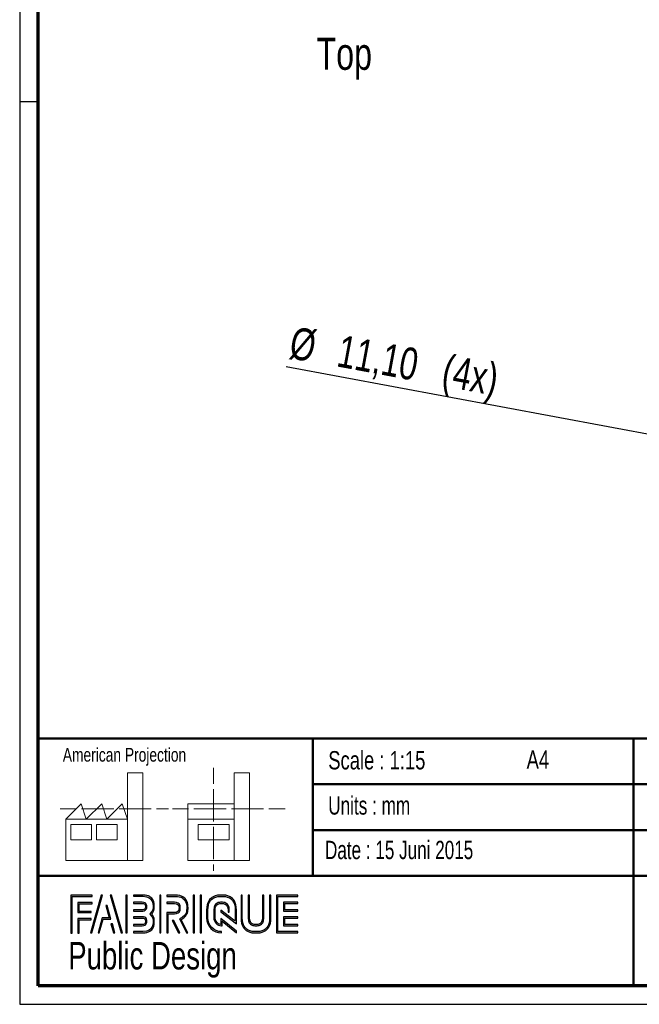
# Paper-space layout 'Portaal beams' of a CAD drawing. Header units: millimetres. Extents: x 7 to 291, y 7 to 204.
# Tile 1 of 4: x 7 to 74, y 7 to 114. Entities that reach past the tile are written whole.
import ezdxf

# ---------------------------------------------------------------- set-up
doc = ezdxf.new("R2010")
doc.units = ezdxf.units.MM
for name, color, linetype in [('LAYER1', 7, 'Continuous'), ('LAYER2', 7, 'Continuous'), ('LOGO', 7, 'Continuous')]:
    doc.layers.add(name, color=color, linetype=linetype)
doc.styles.add('SLDTEXTSTYLE0', font='TXT', dxfattribs={"width": 0.7})
doc.styles.add('SLDTEXTSTYLE1', font='TXT', dxfattribs={"width": 0.75})
doc.styles.add('SLDTEXTSTYLE2', font='TXT', dxfattribs={"width": 0.697368})
doc.dimstyles.new('SLDDIMSTYLE21', dxfattribs={"dimtxt": 3.5, "dimasz": 3.302, "dimexe": 0, "dimexo": 0.0625, "dimgap": 0.875, "dimtad": 1, "dimlfac": 15, "dimrnd": 1e-09, "dimzin": 12, "dimdsep": 46, "dimtxsty": 'SLDTEXTSTYLE1', "dimblk1": 'NONE', "dimsah": 1, "dimcen": 0, "dimadec": 0, "dimazin": 3, "dimtfac": 1, "dimtmove": 0, "dimatfit": 3, "dimldrblk": 'NONE', "dimfxl": 1, "dimfrac": 2, "dimtolj": 1, "dimtzin": 12, "dimarcsym": 0})

# ---------------------------------------------------------------- blocks, each defined once
blk = doc.blocks.new('_D_74')
at = {"layer": 'LOGO'}
for q in [(35.65, 76.32), (93.05, 65.66)]:
    blk.add_line((92.33, 65.79), q, dxfattribs=at)
blk.add_solid([(92.33, 65.79), (89.17, 66.9), (88.99, 65.9)], dxfattribs=at)
at = {"layer": 'LOGO', "char_height": 3.5, "attachment_point": 1, "rotation": 349.4784, "style": 'SLDTEXTSTYLE1'}
for s, insert in [('%%c', (36.47, 80.75)), ('11,10', (41.67, 79.84)), ('(4x)', (53.11, 77.71))]:
    blk.add_mtext(s, dxfattribs=dict(at, insert=insert))
blk = doc.blocks.new('_None')

psp = doc.layouts.new('Portaal beams')

# ---------------------------------------------------------------- hatches: boundary and pattern name
at = {"layer": 'LOGO'}
for points in [[(12.1555756, 14.5513424), (12.2937467, 14.5513424), (12.2937467, 18.5368671), (14.4917094, 18.5368671), (14.4917094, 18.6746008), (12.1555756, 18.6746008)], [(15.6215802, 18.6973757), (15.4786838, 18.6973757), (14.2989349, 14.5741174), (14.4414813, 14.5741174)], [(17.7833157, 14.5741174), (16.6032168, 18.6973757), (16.4562075, 18.6973757), (17.6384941, 14.5741174)], [(18.2845471, 14.5741174), (18.2845471, 18.6973757), (18.1462009, 18.6973757), (18.1462009, 14.5741174)], [(21.9879542, 14.5741174), (21.9879542, 18.6973757), (21.8496955, 18.6973757), (21.8496955, 14.5741174)], [(25.6356202, 14.5741174), (25.6356202, 18.6973757), (25.4976241, 18.6973757), (25.4976241, 14.5741174)], [(26.4201069, 14.5741174), (26.4201069, 18.6973757), (26.2821982, 18.6973757), (26.2821982, 14.5741174)], [(13.0548694, 16.9246661), (13.0548694, 17.7554432), (14.4917094, 17.7554432), (14.4917094, 17.8937018), (12.9167858, 17.8937018), (12.9167858, 16.7864075), (14.3556384, 16.7864075), (14.3556384, 16.9246661)], [(15.2568574, 14.5741174), (15.6686582, 16.0853371), (16.5031105, 16.0853371), (16.1080232, 17.5808058), (15.9604015, 17.5808058), (16.3240743, 16.2235957), (15.5629516, 16.2235957), (15.1165861, 14.5741174)], [(35.4978382, 17.0958504), (35.4978382, 17.7782181), (36.9288153, 17.7782181), (36.9288153, 17.9164768), (35.3592295, 17.9164768), (35.3592295, 16.9574167), (36.9288153, 16.9574167), (36.9288153, 17.0958504)], [(13.0548694, 14.5513424), (13.0548694, 16.0053335), (14.3556384, 16.0053335), (14.3556384, 16.1430671), (12.9167858, 16.1430671), (12.9167858, 14.5513424)], [(36.9288153, 15.3560664), (36.9288153, 15.4945), (35.4978382, 15.4945), (35.4978382, 16.1768678), (36.9288153, 16.1768678), (36.9288153, 16.3149514), (35.3592295, 16.3149514), (35.3592295, 15.3560664)], [(16.9549013, 14.5741174), (16.6817967, 15.5613542), (16.5340874, 15.5613542), (16.814805, 14.5741174)], [(24.036545, 14.5741174), (23.3779788, 15.9162765), (23.2241441, 15.9162765), (23.8827979, 14.5741174)]]:
    psp.add_hatch(color=256, dxfattribs=at).paths.add_polyline_path(points, flags=0)
h = psp.add_hatch(color=256, dxfattribs=at)
edge = h.paths.add_edge_path(flags=0)
edge.add_line((18.9971918, 14.5741174), (20.0042049, 14.5741174))
edge.add_spline(control_points=[(20.0042049, 14.5741174), (20.6983859, 14.5741174), (21.2627087, 15.1402778), (21.2627087, 15.8357714), (21.2627087, 16.1289148), (21.1482515, 16.4103324), (20.9457639, 16.6392468), (21.1482515, 16.8676361), (21.2627087, 17.1492287), (21.2627087, 17.4425471), (21.2627087, 18.1373406), (20.6983859, 18.7026261), (20.0042049, 18.7026261)], knot_values=[0, 0, 0, 0, 1, 2, 3, 4, 5, 6, 7, 8, 9, 10, 10, 10, 10], weights=[1, 1, 1, 1, 1, 1, 1, 1, 1, 1, 1, 1, 1], degree=3, periodic=0)
edge.add_line((20.0042049, 18.7026261), (18.9971918, 18.7026261))
edge.add_line((18.9971918, 18.7026261), (18.9971918, 18.5645424))
edge.add_line((18.9971918, 18.5645424), (20.0042049, 18.5645424))
edge.add_spline(control_points=[(20.0042049, 18.5645424), (20.6220811, 18.5645424), (21.1247126, 18.0612109), (21.1247126, 17.4425471), (21.1247126, 17.1653297), (21.012093, 16.8970379), (20.8080302, 16.6870248)], knot_values=[0, 0, 0, 0, 1, 2, 3, 4, 4, 4, 4], weights=[1, 1, 1, 1, 1, 1, 1], degree=3, periodic=0)
edge.add_line((20.8080302, 16.6870248), (20.7611273, 16.6392468))
edge.add_line((20.7611273, 16.6392468), (20.8080302, 16.5907687))
edge.add_spline(control_points=[(20.8080302, 16.5907687), (21.012093, 16.3809306), (21.1247126, 16.1126388), (21.1247126, 15.8357714), (21.1247126, 15.2162326), (20.6220811, 14.712376), (20.0042049, 14.712376)], knot_values=[0, 0, 0, 0, 1, 2, 3, 4, 4, 4, 4], weights=[1, 1, 1, 1, 1, 1, 1], degree=3, periodic=0)
edge.add_line((20.0042049, 14.712376), (18.9971918, 14.712376))
edge.add_line((18.9971918, 14.712376), (18.9971918, 14.5741174))
h = psp.add_hatch(color=256, dxfattribs=at)
edge = h.paths.add_edge_path(flags=0)
edge.add_line((24.7578527, 14.5741174), (24.9113373, 14.5741174))
edge.add_line((24.9113373, 14.5741174), (24.1867919, 16.0494598))
edge.add_spline(control_points=[(24.1867919, 16.0494598), (24.6425205, 16.292725), (24.938114, 16.7668298), (24.938114, 17.2873124), (24.938114, 18.0647111), (24.3066745, 18.6973757), (23.5306758, 18.6973757)], knot_values=[0, 0, 0, 0, 1, 2, 3, 4, 4, 4, 4], weights=[1, 1, 1, 1, 1, 1, 1], degree=3, periodic=0)
edge.add_line((23.5306758, 18.6973757), (22.6340946, 18.6973757))
edge.add_line((22.6340946, 18.6973757), (22.6340946, 18.5596421))
edge.add_line((22.6340946, 18.5596421), (23.5306758, 18.5596421))
edge.add_spline(control_points=[(23.5306758, 18.5596421), (24.2307197, 18.5596421), (24.8002054, 17.9887563), (24.8002054, 17.2873124), (24.8002054, 16.7960566), (24.5133624, 16.3438283), (24.0686595, 16.1353902)], knot_values=[0, 0, 0, 0, 1, 2, 3, 4, 4, 4, 4], weights=[1, 1, 1, 1, 1, 1, 1], degree=3, periodic=0)
edge.add_line((24.0686595, 16.1353902), (24.0050431, 16.1056383))
edge.add_line((24.0050431, 16.1056383), (24.7578527, 14.5741174))
h = psp.add_hatch(color=256, dxfattribs=at)
edge = h.paths.add_edge_path(flags=0)
edge.add_line((30.2264204, 15.5604792), (30.2269454, 17.0653985))
edge.add_spline(control_points=[(30.2269454, 17.0653985), (30.2269454, 17.9654799), (29.4960996, 18.6973757), (28.5980308, 18.6973757), (27.699087, 18.6973757), (26.9680662, 17.9654799), (26.9680662, 17.0653985)], knot_values=[0, 0, 0, 0, 1, 2, 3, 4, 4, 4, 4], weights=[1, 1, 1, 1, 1, 1, 1], degree=3, periodic=0)
edge.add_line((26.9680662, 17.0653985), (26.9680662, 16.2062696))
edge.add_spline(control_points=[(26.9680662, 16.2062696), (26.9680662, 15.3065383), (27.6986495, 14.5741174), (28.5969808, 14.5741174)], knot_values=[1, 1, 1, 1, 2, 2, 2, 2], weights=[1, 1, 1, 1], degree=3, periodic=0)
edge.add_line((28.5969808, 14.5741174), (28.5969808, 14.712376))
edge.add_spline(control_points=[(28.5969808, 14.712376), (27.7747793, 14.712376), (27.1063249, 15.382843), (27.1063249, 16.2062696)], knot_values=[3, 3, 3, 3, 4, 4, 4, 4], weights=[1, 1, 1, 1], degree=3, periodic=0)
edge.add_line((27.1063249, 16.2062696), (27.1063249, 17.0653985))
edge.add_spline(control_points=[(27.1063249, 17.0653985), (27.1063249, 17.8893501), (27.7753918, 18.5596421), (28.5980308, 18.5596421), (29.4199698, 18.5596421), (30.0885992, 17.8893501), (30.0885992, 17.0653985)], knot_values=[0, 0, 0, 0, 1, 2, 3, 4, 4, 4, 4], weights=[1, 1, 1, 1, 1, 1, 1], degree=3, periodic=0)
edge.add_spline(control_points=[(30.0885992, 17.0653985), (30.0885992, 16.0664359), (30.0885992, 15.8401467), (29.8944246, 15.988381), (28.5267139, 17.0527977)], knot_values=[0, 0, 0, 0, 1, 2, 2, 2, 2], weights=[1, 1, 1, 1, 1], degree=3, periodic=0)
edge.add_line((28.5267139, 17.0527977), (28.5267139, 16.8867123))
edge.add_line((28.5267139, 16.8867123), (30.2264204, 15.5604792))
h = psp.add_hatch(color=256, dxfattribs=at)
edge = h.paths.add_edge_path(flags=0)
edge.add_line((30.7263392, 18.6973757), (30.7263392, 16.2062696))
edge.add_spline(control_points=[(30.7263392, 16.2062696), (30.7263392, 15.3065383), (31.45701, 14.5741174), (32.3550788, 14.5741174), (33.2541101, 14.5741174), (33.9849559, 15.3065383), (33.9849559, 16.2062696)], knot_values=[0, 0, 0, 0, 1, 2, 3, 4, 4, 4, 4], weights=[1, 1, 1, 1, 1, 1, 1], degree=3, periodic=0)
edge.add_line((33.9849559, 16.2062696), (33.9849559, 18.6973757))
edge.add_line((33.9849559, 18.6973757), (33.8469597, 18.6973757))
edge.add_line((33.8469597, 18.6973757), (33.8469597, 16.2062696))
edge.add_spline(control_points=[(33.8469597, 16.2062696), (33.8469597, 15.382843), (33.1776303, 14.712376), (32.3550788, 14.712376), (31.5330523, 14.712376), (30.8640728, 15.382843), (30.8640728, 16.2062696)], knot_values=[0, 0, 0, 0, 1, 2, 3, 4, 4, 4, 4], weights=[1, 1, 1, 1, 1, 1, 1], degree=3, periodic=0)
edge.add_line((30.8640728, 16.2062696), (30.8640728, 18.6973757))
edge.add_line((30.8640728, 18.6973757), (30.7263392, 18.6973757))
h = psp.add_hatch(color=256, dxfattribs=at)
edge = h.paths.add_edge_path(flags=0)
edge.add_line((31.5061881, 18.6973757), (31.5061881, 16.2081948))
edge.add_spline(control_points=[(31.5061881, 16.2081948), (31.5061881, 15.7388153), (31.8869244, 15.3565914), (32.3550788, 15.3565914), (32.8234956, 15.3565914), (33.2044945, 15.7388153), (33.2044945, 16.2081948)], knot_values=[0, 0, 0, 0, 1, 2, 3, 4, 4, 4, 4], weights=[1, 1, 1, 1, 1, 1, 1], degree=3, periodic=0)
edge.add_line((33.2044945, 16.2081948), (33.2044945, 18.6973757))
edge.add_line((33.2044945, 18.6973757), (33.0665858, 18.6973757))
edge.add_line((33.0665858, 18.6973757), (33.0665858, 16.2081948))
edge.add_spline(control_points=[(33.0665858, 16.2081948), (33.0665858, 15.8147701), (32.7470158, 15.494675), (32.3550788, 15.494675), (31.9627917, 15.494675), (31.6439217, 15.8147701), (31.6439217, 16.2081948)], knot_values=[0, 0, 0, 0, 1, 2, 3, 4, 4, 4, 4], weights=[1, 1, 1, 1, 1, 1, 1], degree=3, periodic=0)
edge.add_line((31.6439217, 16.2081948), (31.6439217, 18.6973757))
edge.add_line((31.6439217, 18.6973757), (31.5061881, 18.6973757))
h = psp.add_hatch(color=256, dxfattribs=at)
edge = h.paths.add_edge_path(flags=0)
edge.add_line((36.9288153, 14.5735923), (36.9288153, 14.711676))
edge.add_spline(control_points=[(36.9288153, 14.711676), (34.8659611, 14.711676), (34.736278, 14.711676), (34.736278, 14.8425842), (34.736278, 18.4287339), (34.736278, 18.5596421)], knot_values=[0, 0, 0, 0, 1, 2, 3, 3, 3, 3], weights=[1, 1, 1, 1, 1, 1], degree=3, periodic=0)
edge.add_line((34.736278, 18.5596421), (36.9288153, 18.5596421))
edge.add_line((36.9288153, 18.5596421), (36.9288153, 18.6973757))
edge.add_line((36.9288153, 18.6973757), (34.5979318, 18.6973757))
edge.add_line((34.5979318, 18.6973757), (34.5979318, 14.5735923))
edge.add_line((34.5979318, 14.5735923), (36.9288153, 14.5735923))
h = psp.add_hatch(color=256, dxfattribs=at)
edge = h.paths.add_edge_path(flags=0)
edge.add_line((18.9971918, 16.9570667), (20.0021922, 16.9570667))
edge.add_spline(control_points=[(20.0021922, 16.9570667), (20.2546456, 16.9883936), (20.4382321, 17.1968317), (20.4382321, 17.4420221), (20.4382321, 17.711889), (20.2241061, 17.9238273), (19.950389, 17.9238273)], knot_values=[0, 0, 0, 0, 1, 2, 3, 4, 4, 4, 4], weights=[1, 1, 1, 1, 1, 1, 1], degree=3, periodic=0)
edge.add_line((19.950389, 17.9238273), (18.9971918, 17.9238273))
edge.add_line((18.9971918, 17.9238273), (18.9971918, 17.7855686))
edge.add_line((18.9971918, 17.7855686), (19.950389, 17.7855686))
edge.add_spline(control_points=[(19.950389, 17.7855686), (20.1464888, 17.7855686), (20.3002359, 17.6347091), (20.3002359, 17.4420221), (20.3002359, 17.2663111), (20.1684527, 17.1168517), (19.9930917, 17.0944503)], knot_values=[0, 0, 0, 0, 1, 2, 3, 4, 4, 4, 4], weights=[1, 1, 1, 1, 1, 1, 1], degree=3, periodic=0)
edge.add_line((19.9930917, 17.0944503), (18.9971918, 17.0949753))
edge.add_line((18.9971918, 17.0949753), (18.9971918, 16.9570667))
h = psp.add_hatch(color=256, dxfattribs=at)
edge = h.paths.add_edge_path(flags=0)
edge.add_line((22.6340946, 17.7782181), (23.4765974, 17.7782181))
edge.add_spline(control_points=[(23.4765974, 17.7782181), (23.7440142, 17.7782181), (23.9612903, 17.5582293), (23.9612903, 17.2873124), (23.9612903, 17.0167454), (23.7440142, 16.7964066), (23.4765974, 16.7964066)], knot_values=[0, 0, 0, 0, 1, 2, 3, 4, 4, 4, 4], weights=[1, 1, 1, 1, 1, 1, 1], degree=3, periodic=0)
edge.add_line((23.4765974, 16.7964066), (22.6340946, 16.7964066))
edge.add_line((22.6340946, 16.7964066), (22.6340946, 14.5741174))
edge.add_line((22.6340946, 14.5741174), (22.7720908, 14.5741174))
edge.add_line((22.7720908, 14.5741174), (22.7720908, 16.658673))
edge.add_line((22.7720908, 16.658673), (23.4765974, 16.658673))
edge.add_spline(control_points=[(23.4765974, 16.658673), (23.820144, 16.658673), (24.0994615, 16.9404406), (24.0994615, 17.2873124), (24.0994615, 17.6340091), (23.820144, 17.9164768), (23.4765974, 17.9164768)], knot_values=[0, 0, 0, 0, 1, 2, 3, 4, 4, 4, 4], weights=[1, 1, 1, 1, 1, 1, 1], degree=3, periodic=0)
edge.add_line((23.4765974, 17.9164768), (22.6340946, 17.9164768))
edge.add_line((22.6340946, 17.9164768), (22.6340946, 17.7782181))
h = psp.add_hatch(color=256, dxfattribs=at)
edge = h.paths.add_edge_path(flags=0)
edge.add_line((30.2264204, 14.5741174), (30.2264204, 14.7661044))
edge.add_line((30.2264204, 14.7661044), (28.5267139, 16.1332901))
edge.add_line((28.5267139, 16.1332901), (28.5267139, 15.5081509))
edge.add_spline(control_points=[(28.5267139, 15.5081509), (28.1689915, 15.5445532), (27.8856487, 15.8387466), (27.8856487, 16.2081948)], knot_values=[0, 0, 0, 0, 1, 1, 1, 1], weights=[1, 1, 1, 1], degree=3, periodic=0)
edge.add_line((27.8856487, 16.2081948), (27.8864363, 17.0639984))
edge.add_spline(control_points=[(27.8864363, 17.0639984), (27.8864363, 17.457073), (28.2058313, 17.7773431), (28.5980308, 17.7773431), (28.9899679, 17.7773431), (29.3092754, 17.457073), (29.3092754, 17.0639984)], knot_values=[0, 0, 0, 0, 1, 2, 3, 4, 4, 4, 4], weights=[1, 1, 1, 1, 1, 1, 1], degree=3, periodic=0)
edge.add_line((29.3092754, 17.0639984), (29.3084879, 16.8265085))
edge.add_line((29.3084879, 16.8265085), (29.4465715, 16.8259835))
edge.add_line((29.4465715, 16.8259835), (29.4470965, 17.0636484))
edge.add_spline(control_points=[(29.4470965, 17.0636484), (29.4470965, 17.5332028), (29.0660977, 17.9150767), (28.5980308, 17.9150767), (28.129614, 17.9150767), (27.7484401, 17.5332028), (27.7484401, 17.0639984)], knot_values=[0, 0, 0, 0, 1, 2, 3, 4, 4, 4, 4], weights=[1, 1, 1, 1, 1, 1, 1], degree=3, periodic=0)
edge.add_line((27.7484401, 17.0639984), (27.74739, 16.2081948))
edge.add_spline(control_points=[(27.74739, 16.2081948), (27.74739, 15.7384653), (28.1278639, 15.3558913), (28.5952307, 15.3558913)], knot_values=[0, 0, 0, 0, 1, 1, 1, 1], weights=[1, 1, 1, 1], degree=3, periodic=0)
edge.add_line((28.5952307, 15.3558913), (28.66436, 15.3558913))
edge.add_line((28.66436, 15.3558913), (28.66436, 15.8537975))
edge.add_line((28.66436, 15.8537975), (30.2264204, 14.5741174))
h = psp.add_hatch(color=256, dxfattribs=at)
edge = h.paths.add_edge_path(flags=0)
edge.add_line((18.9971918, 15.3466158), (19.950389, 15.3466158))
edge.add_spline(control_points=[(19.950389, 15.3466158), (20.2195559, 15.3466158), (20.4382321, 15.5659045), (20.4382321, 15.8357714), (20.4382321, 16.1058133), (20.2241061, 16.3174016), (19.950389, 16.3174016), (19.950214, 16.3174016), (18.9970167, 16.3154765)], knot_values=[0, 0, 0, 0, 1, 2, 3, 4, 5, 6, 6, 6, 6], weights=[1, 1, 1, 1, 1, 1, 1, 1, 1], degree=3, periodic=0)
edge.add_line((18.9970167, 16.3154765), (18.9971918, 16.1773928))
edge.add_line((18.9971918, 16.1773928), (19.950389, 16.1793179))
edge.add_spline(control_points=[(19.950389, 16.1793179), (20.1464888, 16.1793179), (20.3002359, 16.0282835), (20.3002359, 15.8357714), (20.3002359, 15.6420343), (20.1433386, 15.4843494), (19.950389, 15.4843494)], knot_values=[0, 0, 0, 0, 1, 2, 3, 4, 4, 4, 4], weights=[1, 1, 1, 1, 1, 1, 1], degree=3, periodic=0)
edge.add_line((19.950389, 15.4843494), (18.9971918, 15.4843494))
edge.add_line((18.9971918, 15.4843494), (18.9971918, 15.3466158))

# ---------------------------------------------------------------- linework, layer by layer
at = {"layer": 'LAYER1', "lineweight": 50}
for p, q in [((8.5696412, 35.7839088), (288.5696412, 35.7839088)), ((38.5696412, 35.7839088), (38.5696412, 20.7839088)), ((73.5696412, 35.7839088), (73.5696412, 8.7839088)), ((38.5696412, 30.7839088), (143.5696412, 30.7839088)), ((38.5696412, 25.7839088), (143.5696412, 25.7839088)), ((8.5696412, 20.7839088), (288.5696412, 20.7839088))]:
    psp.add_line(p, q, dxfattribs=at)
at = {"layer": 'LAYER2', "lineweight": 70}
for p, q in [((8.5696412, 8.7839088), (8.5696412, 201.7839088)), ((288.5696412, 8.7839088), (8.5696412, 8.7839088))]:
    psp.add_line(p, q, dxfattribs=at)
at = {"layer": 'LOGO'}
for p, q in [((6.5696412, 203.7839088), (6.5696412, 6.7839088)), ((6.5696412, 105.2839088), (8.6215374, 105.2839088)), ((6.5696412, 6.7839088), (290.5696412, 6.7839088))]:
    psp.add_line(p, q, dxfattribs=at)
at = {"layer": 'LOGO', "color": 7, "linetype": 'Continuous', "lineweight": 18}
for p, q in [((27.7328291, 32.5960114), (27.7328291, 30.8389101)), ((18.3208269, 26.9710977), (18.3208269, 32.0361426)), ((18.3208269, 32.0361426), (20.0027173, 32.0361426)), ((20.0027173, 32.0361426), (20.0027173, 22.4704107)), ((31.6541948, 32.0317323), (29.9723045, 32.0317323)), ((29.9723045, 32.0317323), (29.9723045, 22.4660005)), ((31.6541948, 26.9667662), (31.6541948, 32.0317323)), ((27.7328291, 30.2516345), (27.7328291, 28.4898867)), ((10.980867, 28.0997347), (12.7359994, 28.0997347)), ((11.5932653, 26.9710977), (13.2751557, 28.659446)), ((13.2751557, 28.659446), (13.837466, 26.9710977)), ((13.3209911, 28.0997347), (15.0759661, 28.0997347)), ((13.837466, 26.9710977), (15.5193563, 28.659446)), ((15.0759661, 28.0997347), (16.830941, 28.0997347)), ((15.5193563, 28.659446), (16.0813516, 26.9710977)), ((16.0813516, 26.9710977), (17.7632419, 28.659446)), ((17.4159327, 28.0997347), (19.1710652, 28.0997347)), ((17.7632419, 28.659446), (18.3208269, 26.9710977)), ((19.1710652, 28.0997347), (20.9260401, 28.0997347)), ((21.5110318, 28.0997347), (22.8089131, 28.0997347)), ((23.2447429, 28.0953244), (24.9952288, 28.0953244)), ((24.9266333, 28.6550358), (24.9266333, 26.9667662)), ((24.9266333, 28.6550358), (29.9723045, 28.6550358)), ((25.5802205, 28.0953244), (27.3351955, 28.0953244)), ((27.3351955, 28.0953244), (29.0902492, 28.0953244)), ((27.7328291, 28.4898867), (27.7328291, 26.7282175)), ((29.6752408, 28.0953244), (31.4302946, 28.0953244)), ((31.4302946, 28.0953244), (33.1852695, 28.0953244)), ((33.7702612, 28.0953244), (35.5252362, 28.0953244)), ((18.3208269, 26.9710977), (11.5932653, 26.9710977)), ((11.5932653, 26.9710977), (11.5932653, 22.4704107)), ((18.3208269, 26.9710977), (18.3208269, 22.4704107)), ((24.9266333, 26.9667662), (29.9723045, 26.9667662)), ((24.9266333, 26.9667662), (24.9266333, 22.4660005)), ((31.6541948, 26.9667662), (31.6541948, 22.4660005)), ((12.1555756, 26.4114652), (14.3994612, 26.4114652)), ((12.1555756, 24.7231169), (12.1555756, 26.4114652)), ((14.3994612, 26.4114652), (14.3994612, 24.7231169)), ((14.9570461, 26.4114652), (17.2012467, 26.4114652)), ((14.9570461, 24.7231169), (14.9570461, 26.4114652)), ((17.2012467, 26.4114652), (17.2012467, 24.7231169)), ((26.0509387, 26.4070549), (29.4147195, 26.4070549)), ((26.0509387, 24.7187066), (26.0509387, 26.4070549)), ((27.7328291, 26.1408632), (27.7328291, 24.3792728)), ((29.4147195, 26.4070549), (29.4147195, 24.7187066)), ((14.3994612, 24.7231169), (12.1555756, 24.7231169)), ((17.2012467, 24.7231169), (14.9570461, 24.7231169)), ((29.4147195, 24.7187066), (26.0509387, 24.7187066)), ((27.7328291, 24.3792728), (27.7328291, 22.6175249)), ((11.5932653, 22.4704107), (18.3208269, 22.4704107)), ((18.3208269, 22.4704107), (20.0027173, 22.4704107)), ((24.9266333, 22.4660005), (31.6541948, 22.4660005)), ((27.7328291, 22.0301706), (27.7328291, 21.34201))]:
    psp.add_line(p, q, dxfattribs=at)
at = {"layer": 'LOGO', "color": 7, "linetype": 'Continuous', "lineweight": 25}
for p, q in [((14.4917094, 18.6746008), (12.1555756, 18.6746008)), ((15.4786838, 18.6973757), (14.2989349, 14.5741174)), ((14.4414813, 14.5741174), (15.6215802, 18.6973757))]:
    psp.add_line(p, q, dxfattribs=at)
at = {"layer": 'LOGO', "color": 7, "lineweight": 25}
for p, q in [((12.1555756, 18.6746008), (12.1555756, 14.5513424)), ((12.2937467, 18.5368671), (14.4917094, 18.5368671)), ((12.2937467, 14.5513424), (12.2937467, 18.5368671)), ((14.4917094, 18.5368671), (14.4917094, 18.6746008)), ((15.6215802, 18.6973757), (15.4786838, 18.6973757)), ((16.4562075, 18.6973757), (17.6384941, 14.5741174)), ((16.6032168, 18.6973757), (16.4562075, 18.6973757)), ((17.7833157, 14.5741174), (16.6032168, 18.6973757)), ((18.1462009, 18.6973757), (18.1462009, 14.5741174)), ((18.2845471, 18.6973757), (18.1462009, 18.6973757)), ((18.2845471, 14.5741174), (18.2845471, 18.6973757)), ((18.9971918, 18.7026261), (18.9971918, 18.5645424)), ((20.0042049, 18.7026261), (18.9971918, 18.7026261)), ((18.9971918, 18.5645424), (20.0042049, 18.5645424)), ((21.8496955, 18.6973757), (21.8496955, 14.5741174)), ((21.9879542, 18.6973757), (21.8496955, 18.6973757)), ((21.9879542, 14.5741174), (21.9879542, 18.6973757)), ((23.5306758, 18.6973757), (22.6340946, 18.6973757)), ((22.6340946, 18.6973757), (22.6340946, 18.5596421)), ((22.6340946, 18.5596421), (23.5306758, 18.5596421)), ((25.4976241, 18.6973757), (25.4976241, 14.5741174)), ((25.6356202, 18.6973757), (25.4976241, 18.6973757)), ((25.6356202, 14.5741174), (25.6356202, 18.6973757)), ((26.2821982, 18.6973757), (26.2821982, 14.5741174)), ((26.4201069, 18.6973757), (26.2821982, 18.6973757)), ((26.4201069, 14.5741174), (26.4201069, 18.6973757)), ((30.8640728, 18.6973757), (30.7263392, 18.6973757)), ((30.7263392, 18.6973757), (30.7263392, 16.2062696)), ((30.8640728, 18.6973757), (30.7263392, 18.6973757)), ((30.7263392, 18.6973757), (30.7263392, 16.2062696)), ((30.8640728, 16.2062696), (30.8640728, 18.6973757)), ((30.8640728, 16.2062696), (30.8640728, 18.6973757)), ((31.6439217, 18.6973757), (31.5061881, 18.6973757)), ((31.5061881, 18.6973757), (31.5061881, 16.2081948)), ((31.6439217, 18.6973757), (31.5061881, 18.6973757)), ((31.5061881, 18.6973757), (31.5061881, 16.2081948)), ((31.6439217, 16.2081948), (31.6439217, 18.6973757)), ((31.6439217, 16.2081948), (31.6439217, 18.6973757)), ((33.0665858, 18.6973757), (33.0665858, 16.2081948)), ((33.2044945, 18.6973757), (33.0665858, 18.6973757)), ((33.0665858, 18.6973757), (33.0665858, 16.2081948)), ((33.2044945, 18.6973757), (33.0665858, 18.6973757)), ((33.2044945, 16.2081948), (33.2044945, 18.6973757)), ((33.2044945, 16.2081948), (33.2044945, 18.6973757)), ((33.8469597, 18.6973757), (33.8469597, 16.2062696)), ((33.9849559, 18.6973757), (33.8469597, 18.6973757)), ((33.8469597, 18.6973757), (33.8469597, 16.2062696)), ((33.9849559, 18.6973757), (33.8469597, 18.6973757)), ((33.9849559, 16.2062696), (33.9849559, 18.6973757)), ((33.9849559, 16.2062696), (33.9849559, 18.6973757)), ((36.9288153, 18.6973757), (34.5979318, 18.6973757)), ((34.5979318, 18.6973757), (34.5979318, 14.5735923)), ((36.9288153, 18.6973757), (34.5979318, 18.6973757)), ((34.5979318, 18.6973757), (34.5979318, 14.5735923)), ((34.736278, 18.5596421), (36.9288153, 18.5596421)), ((34.736278, 18.5596421), (36.9288153, 18.5596421)), ((36.9288153, 18.5596421), (36.9288153, 18.6973757)), ((36.9288153, 18.5596421), (36.9288153, 18.6973757)), ((14.4917094, 17.8937018), (12.9167858, 17.8937018)), ((12.9167858, 17.8937018), (12.9167858, 16.7864075)), ((13.0548694, 16.9246661), (13.0548694, 17.7554432)), ((13.0548694, 17.7554432), (14.4917094, 17.7554432)), ((14.4917094, 17.7554432), (14.4917094, 17.8937018)), ((16.1080232, 17.5808058), (15.9604015, 17.5808058)), ((15.9604015, 17.5808058), (16.3240743, 16.2235957)), ((16.5031105, 16.0853371), (16.1080232, 17.5808058)), ((18.9971918, 17.9238273), (18.9971918, 17.7855686)), ((19.950389, 17.9238273), (18.9971918, 17.9238273)), ((18.9971918, 17.7855686), (19.950389, 17.7855686)), ((23.4765974, 17.9164768), (22.6340946, 17.9164768)), ((22.6340946, 17.9164768), (22.6340946, 17.7782181)), ((23.4765974, 17.9164768), (22.6340946, 17.9164768)), ((22.6340946, 17.9164768), (22.6340946, 17.7782181)), ((22.6340946, 17.7782181), (23.4765974, 17.7782181)), ((22.6340946, 17.7782181), (23.4765974, 17.7782181)), ((36.9288153, 17.9164768), (35.3592295, 17.9164768)), ((35.3592295, 17.9164768), (35.3592295, 16.9574167)), ((36.9288153, 17.9164768), (35.3592295, 17.9164768)), ((35.3592295, 17.9164768), (35.3592295, 16.9574167)), ((35.4978382, 17.0958504), (35.4978382, 17.7782181)), ((35.4978382, 17.7782181), (36.9288153, 17.7782181)), ((35.4978382, 17.0958504), (35.4978382, 17.7782181)), ((35.4978382, 17.7782181), (36.9288153, 17.7782181)), ((36.9288153, 17.7782181), (36.9288153, 17.9164768)), ((36.9288153, 17.7782181), (36.9288153, 17.9164768)), ((12.9167858, 16.7864075), (14.3556384, 16.7864075)), ((14.3556384, 16.1430671), (12.9167858, 16.1430671)), ((12.9167858, 16.1430671), (12.9167858, 14.5513424)), ((14.3556384, 16.9246661), (13.0548694, 16.9246661)), ((14.3556384, 16.7864075), (14.3556384, 16.9246661)), ((14.3556384, 16.0053335), (14.3556384, 16.1430671)), ((15.5629516, 16.2235957), (15.1165861, 14.5741174)), ((16.3240743, 16.2235957), (15.5629516, 16.2235957)), ((18.9970167, 16.3154765), (18.9971918, 16.1773928)), ((19.9930917, 17.0944503), (18.9971918, 17.0949753)), ((18.9971918, 17.0949753), (18.9971918, 16.9570667)), ((18.9971918, 16.9570667), (20.0021922, 16.9570667)), ((18.9971918, 16.1773928), (19.950389, 16.1793179)), ((20.8080302, 16.6870248), (20.7611273, 16.6392468)), ((20.7611273, 16.6392468), (20.8080302, 16.5907687)), ((23.4765974, 16.7964066), (22.6340946, 16.7964066)), ((22.6340946, 16.7964066), (22.6340946, 14.5741174)), ((23.4765974, 16.7964066), (22.6340946, 16.7964066)), ((22.6340946, 16.7964066), (22.6340946, 14.5741174)), ((22.7720908, 14.5741174), (22.7720908, 16.658673)), ((22.7720908, 16.658673), (23.4765974, 16.658673)), ((22.7720908, 14.5741174), (22.7720908, 16.658673)), ((22.7720908, 16.658673), (23.4765974, 16.658673)), ((24.0686595, 16.1353902), (24.0050431, 16.1056383)), ((26.9680662, 17.0653985), (26.9680662, 16.2062696)), ((26.9680662, 17.0653985), (26.9680662, 16.2062696)), ((27.1063249, 16.2062696), (27.1063249, 17.0653985)), ((27.1063249, 16.2062696), (27.1063249, 17.0653985)), ((27.7484401, 17.0639984), (27.74739, 16.2081948)), ((27.8856487, 16.2081948), (27.8864363, 17.0639984)), ((28.5267139, 17.0527977), (28.5267139, 16.8867123)), ((28.5267139, 17.0527977), (28.5267139, 16.8867123)), ((28.5267139, 16.8867123), (30.2264204, 15.5604792)), ((28.5267139, 16.8867123), (30.2264204, 15.5604792)), ((30.2264204, 14.7661044), (28.5267139, 16.1332901)), ((28.5267139, 16.1332901), (28.5267139, 15.5081509)), ((29.3092754, 17.0639984), (29.3084879, 16.8265085)), ((29.3084879, 16.8265085), (29.4465715, 16.8259835)), ((29.4465715, 16.8259835), (29.4470965, 17.0636484)), ((30.2264204, 15.5604792), (30.2269454, 17.0653985)), ((30.2264204, 15.5604792), (30.2269454, 17.0653985)), ((35.3592295, 16.9574167), (36.9288153, 16.9574167)), ((35.3592295, 16.9574167), (36.9288153, 16.9574167)), ((36.9288153, 16.3149514), (35.3592295, 16.3149514)), ((35.3592295, 16.3149514), (35.3592295, 15.3560664)), ((36.9288153, 16.3149514), (35.3592295, 16.3149514)), ((35.3592295, 16.3149514), (35.3592295, 15.3560664)), ((36.9288153, 17.0958504), (35.4978382, 17.0958504)), ((36.9288153, 17.0958504), (35.4978382, 17.0958504)), ((35.4978382, 15.4945), (35.4978382, 16.1768678)), ((35.4978382, 16.1768678), (36.9288153, 16.1768678)), ((35.4978382, 15.4945), (35.4978382, 16.1768678)), ((35.4978382, 16.1768678), (36.9288153, 16.1768678)), ((36.9288153, 16.9574167), (36.9288153, 17.0958504)), ((36.9288153, 16.9574167), (36.9288153, 17.0958504)), ((36.9288153, 16.1768678), (36.9288153, 16.3149514)), ((36.9288153, 16.1768678), (36.9288153, 16.3149514)), ((13.0548694, 14.5513424), (13.0548694, 16.0053335)), ((13.0548694, 16.0053335), (14.3556384, 16.0053335)), ((15.2568574, 14.5741174), (15.6686582, 16.0853371)), ((16.5340874, 15.5613542), (16.814805, 14.5741174)), ((16.6817967, 15.5613542), (16.5340874, 15.5613542)), ((16.9549013, 14.5741174), (16.6817967, 15.5613542)), ((19.950389, 15.4843494), (18.9971918, 15.4843494)), ((18.9971918, 15.4843494), (18.9971918, 15.3466158)), ((18.9971918, 15.3466158), (19.950389, 15.3466158)), ((23.2241441, 15.9162765), (23.8827979, 14.5741174)), ((23.3779788, 15.9162765), (23.2241441, 15.9162765)), ((23.2241441, 15.9162765), (23.8827979, 14.5741174)), ((23.3779788, 15.9162765), (23.2241441, 15.9162765)), ((24.036545, 14.5741174), (23.3779788, 15.9162765)), ((24.036545, 14.5741174), (23.3779788, 15.9162765)), ((24.0050431, 16.1056383), (24.7578527, 14.5741174)), ((24.9113373, 14.5741174), (24.1867919, 16.0494598)), ((28.5952307, 15.3558913), (28.66436, 15.3558913)), ((28.66436, 15.3558913), (28.66436, 15.8537975)), ((28.66436, 15.8537975), (30.2264204, 14.5741174)), ((35.3592295, 15.3560664), (36.9288153, 15.3560664)), ((35.3592295, 15.3560664), (36.9288153, 15.3560664)), ((36.9288153, 15.4945), (35.4978382, 15.4945)), ((36.9288153, 15.4945), (35.4978382, 15.4945)), ((36.9288153, 15.3560664), (36.9288153, 15.4945)), ((36.9288153, 15.3560664), (36.9288153, 15.4945)), ((12.1555756, 14.5513424), (12.2937467, 14.5513424)), ((12.9167858, 14.5513424), (13.0548694, 14.5513424)), ((14.2989349, 14.5741174), (14.4414813, 14.5741174)), ((15.1165861, 14.5741174), (15.2568574, 14.5741174)), ((16.814805, 14.5741174), (16.9549013, 14.5741174)), ((17.6384941, 14.5741174), (17.7833157, 14.5741174)), ((18.1462009, 14.5741174), (18.2845471, 14.5741174)), ((20.0042049, 14.712376), (18.9971918, 14.712376)), ((18.9971918, 14.712376), (18.9971918, 14.5741174)), ((18.9971918, 14.5741174), (20.0042049, 14.5741174)), ((21.8496955, 14.5741174), (21.9879542, 14.5741174)), ((22.6340946, 14.5741174), (22.7720908, 14.5741174)), ((22.6340946, 14.5741174), (22.7720908, 14.5741174)), ((23.8827979, 14.5741174), (24.036545, 14.5741174)), ((23.8827979, 14.5741174), (24.036545, 14.5741174)), ((24.7578527, 14.5741174), (24.9113373, 14.5741174)), ((25.4976241, 14.5741174), (25.6356202, 14.5741174)), ((26.2821982, 14.5741174), (26.4201069, 14.5741174)), ((28.5969808, 14.5741174), (28.5969808, 14.712376)), ((28.5969808, 14.5741174), (28.5969808, 14.712376)), ((30.2264204, 14.5741174), (30.2264204, 14.7661044)), ((34.5979318, 14.5735923), (36.9288153, 14.5735923)), ((34.5979318, 14.5735923), (36.9288153, 14.5735923)), ((36.9288153, 14.5735923), (36.9288153, 14.711676)), ((36.9288153, 14.5735923), (36.9288153, 14.711676))]:
    psp.add_line(p, q, dxfattribs=at)
for points, degree in [([(20.0042049, 14.5741174), (20.6983859, 14.5741174), (21.2627087, 15.1402778), (21.2627087, 15.8357714), (21.2627087, 16.1289148), (21.1482515, 16.4103324), (20.9457639, 16.6392468), (21.1482515, 16.8676361), (21.2627087, 17.1492287), (21.2627087, 17.4425471), (21.2627087, 18.1373406), (20.6983859, 18.7026261), (20.0042049, 18.7026261)], 3), ([(20.0042049, 18.5645424), (20.6220811, 18.5645424), (21.1247126, 18.0612109), (21.1247126, 17.4425471), (21.1247126, 17.1653297), (21.012093, 16.8970379), (20.8080302, 16.6870248)], 3), ([(24.1867919, 16.0494598), (24.6425205, 16.292725), (24.938114, 16.7668298), (24.938114, 17.2873124), (24.938114, 18.0647111), (24.3066745, 18.6973757), (23.5306758, 18.6973757)], 3), ([(23.5306758, 18.5596421), (24.2307197, 18.5596421), (24.8002054, 17.9887563), (24.8002054, 17.2873124), (24.8002054, 16.7960566), (24.5133624, 16.3438283), (24.0686595, 16.1353902)], 3), ([(30.2269454, 17.0653985), (30.2269454, 17.9654799), (29.4960996, 18.6973757), (28.5980308, 18.6973757), (27.699087, 18.6973757), (26.9680662, 17.9654799), (26.9680662, 17.0653985)], 3), ([(27.1063249, 17.0653985), (27.1063249, 17.8893501), (27.7753918, 18.5596421), (28.5980308, 18.5596421), (29.4199698, 18.5596421), (30.0885992, 17.8893501), (30.0885992, 17.0653985)], 3), ([(36.9288153, 14.711676), (34.8659611, 14.711676), (34.736278, 14.711676), (34.736278, 14.8425842), (34.736278, 18.4287339), (34.736278, 18.5596421)], 3), ([(20.0021922, 16.9570667), (20.2546456, 16.9883936), (20.4382321, 17.1968317), (20.4382321, 17.4420221), (20.4382321, 17.711889), (20.2241061, 17.9238273), (19.950389, 17.9238273)], 3), ([(19.950389, 17.7855686), (20.1464888, 17.7855686), (20.3002359, 17.6347091), (20.3002359, 17.4420221), (20.3002359, 17.2663111), (20.1684527, 17.1168517), (19.9930917, 17.0944503)], 3), ([(23.4765974, 16.658673), (23.820144, 16.658673), (24.0994615, 16.9404406), (24.0994615, 17.2873124), (24.0994615, 17.6340091), (23.820144, 17.9164768), (23.4765974, 17.9164768)], 3), ([(23.4765974, 17.7782181), (23.7440142, 17.7782181), (23.9612903, 17.5582293), (23.9612903, 17.2873124), (23.9612903, 17.0167454), (23.7440142, 16.7964066), (23.4765974, 16.7964066)], 3), ([(29.4470965, 17.0636484), (29.4470965, 17.5332028), (29.0660977, 17.9150767), (28.5980308, 17.9150767), (28.129614, 17.9150767), (27.7484401, 17.5332028), (27.7484401, 17.0639984)], 3), ([(27.8864363, 17.0639984), (27.8864363, 17.457073), (28.2058313, 17.7773431), (28.5980308, 17.7773431), (28.9899679, 17.7773431), (29.3092754, 17.457073), (29.3092754, 17.0639984)], 3), ([(19.950389, 15.3466158), (20.2195559, 15.3466158), (20.4382321, 15.5659045), (20.4382321, 15.8357714), (20.4382321, 16.1058133), (20.2241061, 16.3174016), (19.950389, 16.3174016), (19.950214, 16.3174016), (18.9970167, 16.3154765)], 3), ([(19.950389, 16.1793179), (20.1464888, 16.1793179), (20.3002359, 16.0282835), (20.3002359, 15.8357714), (20.3002359, 15.6420343), (20.1433386, 15.4843494), (19.950389, 15.4843494)], 3), ([(20.8080302, 16.5907687), (21.012093, 16.3809306), (21.1247126, 16.1126388), (21.1247126, 15.8357714), (21.1247126, 15.2162326), (20.6220811, 14.712376), (20.0042049, 14.712376)], 3), ([(26.9680662, 16.2062696), (26.9680662, 15.3065383), (27.6986495, 14.5741174), (28.5969808, 14.5741174)], 3), ([(26.9680662, 16.2062696), (26.9680662, 15.3065383), (27.6986495, 14.5741174), (28.5969808, 14.5741174)], 3), ([(28.5969808, 14.712376), (27.7747793, 14.712376), (27.1063249, 15.382843), (27.1063249, 16.2062696)], 3), ([(28.5969808, 14.712376), (27.7747793, 14.712376), (27.1063249, 15.382843), (27.1063249, 16.2062696)], 3), ([(27.74739, 16.2081948), (27.74739, 15.7384653), (28.1278639, 15.3558913), (28.5952307, 15.3558913)], 3), ([(28.5267139, 15.5081509), (28.1689915, 15.5445532), (27.8856487, 15.8387466), (27.8856487, 16.2081948)], 3), ([(30.0885992, 17.0653985), (30.0885992, 16.0664359), (30.0885992, 15.8401467), (29.8944246, 15.988381), (28.5267139, 17.0527977)], 3), ([(30.7263392, 16.2062696), (30.7263392, 15.3065383), (31.45701, 14.5741174), (32.3550788, 14.5741174), (33.2541101, 14.5741174), (33.9849559, 15.3065383), (33.9849559, 16.2062696)], 3), ([(33.8469597, 16.2062696), (33.8469597, 15.382843), (33.1776303, 14.712376), (32.3550788, 14.712376), (31.5330523, 14.712376), (30.8640728, 15.382843), (30.8640728, 16.2062696)], 3), ([(31.5061881, 16.2081948), (31.5061881, 15.7388153), (31.8869244, 15.3565914), (32.3550788, 15.3565914), (32.8234956, 15.3565914), (33.2044945, 15.7388153), (33.2044945, 16.2081948)], 3), ([(33.0665858, 16.2081948), (33.0665858, 15.8147701), (32.7470158, 15.494675), (32.3550788, 15.494675), (31.9627917, 15.494675), (31.6439217, 15.8147701), (31.6439217, 16.2081948)], 3), ([(15.6686582, 16.0853371), (15.761064, 16.0853371), (16.5031105, 16.0853371)], 2)]:
    psp.add_open_spline(points, degree=degree, dxfattribs=at)

# ---------------------------------------------------------------- texts
at = {"layer": 'LOGO', "attachment_point": 1}
for s, insert, char_height, style in [('Top', (38.9646997, 112.2278883), 3.5, 'SLDTEXTSTYLE1'), ('American Projection', (11.2771776, 34.7556577), 1.5, 'SLDTEXTSTYLE1'), ('Scale : 1:15', (40.2453869, 34.4082252), 2, 'SLDTEXTSTYLE1'), ('A4', (61.8905563, 34.4862188), 2, 'SLDTEXTSTYLE1'), ('Units : mm', (40.2393309, 29.4761272), 2, 'SLDTEXTSTYLE0'), ('Date : 15 Juni 2015', (39.8865433, 24.6217634), 2, 'SLDTEXTSTYLE2'), ('Public Design', (11.8689082, 13.5849726), 3, 'SLDTEXTSTYLE1')]:
    psp.add_mtext(s, dxfattribs=dict(at, insert=insert, char_height=char_height, style=style))

# ---------------------------------------------------------------- dimensions: what is measured, and where the dimension line sits
at = {"layer": 'LOGO'}
dim = psp.add_diameter_dim_2p(p1=(93.054343, 65.6579857), p2=(92.3267851, 65.7931137), text='<>(4x)', dimstyle='SLDDIMSTYLE21', dxfattribs=at)
dim.commit()
dim.dimension.update_dxf_attribs({"geometry": '_D_74', "text_midpoint": (47.94367, 74.0363222), "dimtype": 163})

doc.saveas('drawing.dxf')
